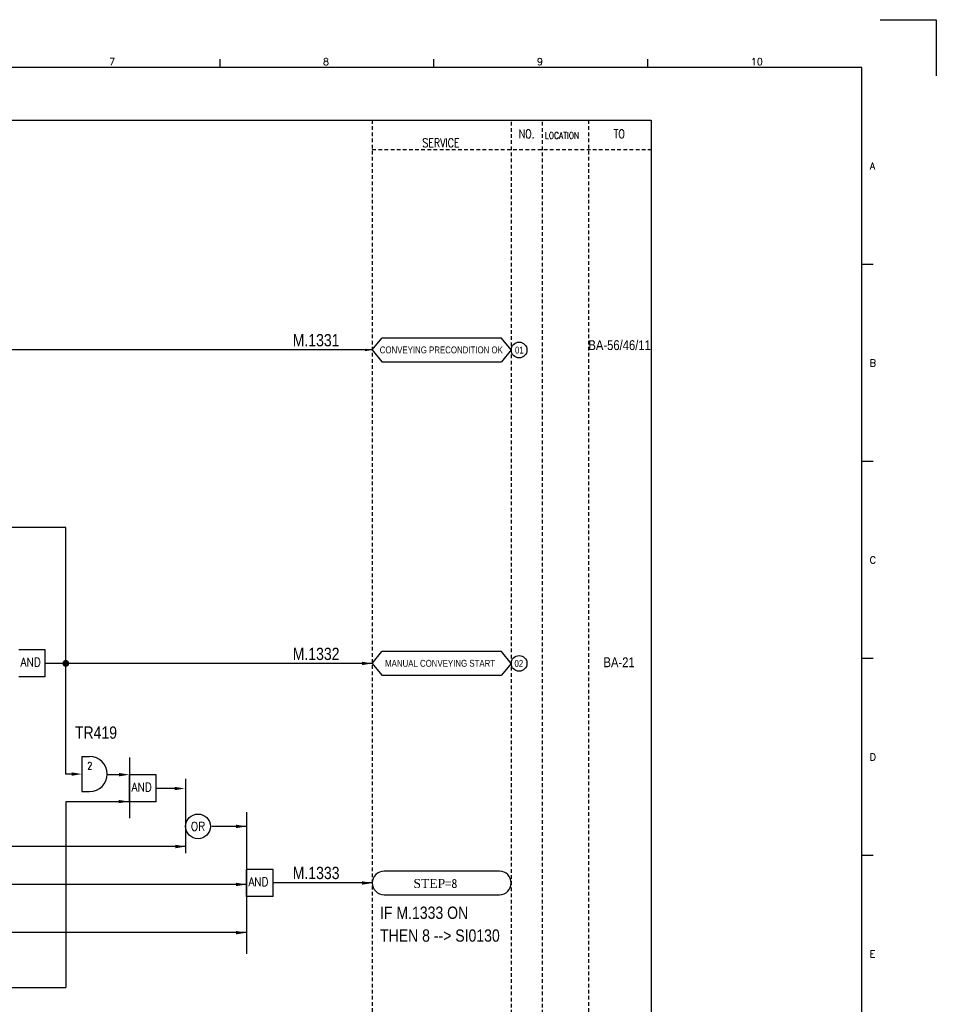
# Model space of a CAD drawing. Extents: x 1414 to 2380, y 457 to 1139.
# Tile 4 of 4: x 2005 to 2380, y 737 to 1139. Entities that reach past the tile are written whole.
import ezdxf
from ezdxf.enums import TextEntityAlignment as Align

# ---------------------------------------------------------------- set-up
doc = ezdxf.new("R2010")
doc.units = 0
doc.header["$MEASUREMENT"] = 0
doc.linetypes.add('HIDDEN', pattern=[4, 1.5, -1, 1.5])
doc.layers.get('0').update_dxf_attribs({"linetype": 'CONTINUOUS'})
doc.layers.get('DEFPOINTS').update_dxf_attribs({"linetype": 'CONTINUOUS'})
for name, color, linetype in [('CON', 4, 'CONTINUOUS'), ('DCS', 7, 'CONTINUOUS'), ('HID', 2, 'HIDDEN'), ('圖框CON', 4, 'CONTINUOUS'), ('框線', 6, 'CONTINUOUS')]:
    doc.layers.add(name, color=color, linetype=linetype)
doc.styles.add('DAYUKP', font='complex', dxfattribs={"bigfont": 'DAYUKP.SHX'})
doc.styles.add('ROMANS', font='romans', dxfattribs={"width": 0.8})
doc.styles.get("Standard").update_dxf_attribs({"font": 'kaiu.ttf'})
doc.styles.add('style3', font='ARIALN.TTF')
doc.dimstyles.get("Standard").update_dxf_attribs({"dimtxt": 0.18, "dimasz": 0.18, "dimexe": 0.18, "dimexo": 0.0625, "dimgap": 0.09, "dimtad": 0, "dimtih": 1, "dimtoh": 1, "dimdec": 4, "dimzin": 0, "dimdsep": 46, "dimtxsty": 'STANDARD', "dimcen": 0.09, "dimadec": 0, "dimazin": 0, "dimtfac": 1, "dimtdec": 4, "dimtofl": 0, "dimtmove": 0, "dimatfit": 3, "dimfxl": 1, "dimtolj": 1, "dimtzin": 0, "dimarcsym": 0})

# ---------------------------------------------------------------- blocks, each defined once
blk = doc.blocks.new('LEADER')
at = {"layer": 'CON'}
blk.add_solid([(0.85, -0.57), (0.85, -1.57), (3.85, -1.07)], dxfattribs=at)
blk = doc.blocks.new('1')
at = {"layer": 'DEFPOINTS'}
blk.add_lwpolyline([(2189, 689.33), (2211.97, 689.33), (2211.97, 666.36)], dxfattribs=at)
at = {"layer": '圖框CON'}
for p, q in [((1919.66, 669.85), (1919.66, 673.29)), ((2006.95, 669.85), (2006.95, 673.29)), ((2094.24, 669.85), (2094.24, 673.29)), ((2186.14, 589.41), (2181.53, 589.41)), ((2186.14, 509.01), (2181.53, 509.01)), ((2186.14, 428.61), (2181.53, 428.61)), ((2186.14, 348.2), (2181.53, 348.2))]:
    blk.add_line(p, q, dxfattribs=at)
at = {"layer": '框線'}
for p, q in [((2181.53, 669.81), (1308.62, 669.81)), ((2181.53, 26.6), (2181.53, 669.81))]:
    blk.add_line(p, q, dxfattribs=at)
at = {"style": 'DAYUKP'}
for s, height, p in [('7', 2.87, (1874.39, 670.78)), ('8', 2.87, (1961.68, 670.78)), ('9', 2.87, (2048.97, 670.78)), ('10', 2.871, (2136.26, 670.78))]:
    blk.add_text(s, height=height, dxfattribs=at).set_placement(p)
for s, p in [('A', (2184.79, 629.6)), ('B', (2184.79, 549.2)), ('C', (2184.79, 468.8)), ('D', (2184.79, 388.39)), ('E', (2184.79, 307.99))]:
    blk.add_text(s, height=2.87, dxfattribs=at).set_placement(p, align=Align.MIDDLE_LEFT)

msp = doc.modelspace()

# ---------------------------------------------------------------- linework, layer by layer
at = {"layer": 'CON', "color": 6}
for p, q in [((2149.34, 1004.45), (2153.24, 1009.26)), ((2202.14, 1009.26), (2153.24, 1009.26)), ((2206.04, 1004.45), (2202.14, 1009.26)), ((2149.34, 1004.45), (2153.24, 999.63)), ((2206.04, 1004.45), (2202.14, 999.63)), ((2153.24, 999.63), (2202.14, 999.63)), ((2015.89, 881.99), (2005.03, 881.99)), ((2015.89, 871.03), (2015.89, 881.99)), ((2149.34, 876.51), (2153.24, 881.33)), ((2202.14, 881.33), (2153.24, 881.33)), ((2206.04, 876.51), (2202.14, 881.33)), ((2149.34, 876.51), (2153.24, 871.7)), ((2206.04, 876.51), (2202.14, 871.7)), ((2015.89, 871.03), (2005.03, 871.03)), ((2153.24, 871.7), (2202.14, 871.7)), ((2030.81, 838.47), (2030.81, 824.18)), ((2030.81, 838.47), (2033.99, 838.47)), ((2050.25, 838.08), (2050.25, 813.39)), ((2050.31, 820.05), (2050.31, 831.01)), ((2061.17, 831.01), (2050.31, 831.01)), ((2061.17, 820.05), (2061.17, 831.01)), ((2073.17, 829.33), (2073.17, 798.99)), ((2030.81, 824.18), (2033.99, 824.18)), ((2061.17, 820.05), (2050.31, 820.05)), ((2097.98, 815.81), (2097.98, 757.93)), ((2097.98, 781.39), (2097.98, 792.35)), ((2108.84, 792.35), (2097.98, 792.35)), ((2108.84, 781.39), (2108.84, 792.35)), ((2201.22, 791.69), (2154.16, 791.69)), ((2108.84, 781.39), (2097.98, 781.39)), ((2154.16, 782.06), (2201.22, 782.06))]:
    msp.add_line(p, q, dxfattribs=at)
at = {"layer": 'CON'}
for p, q in [((2024.3, 932.02), (1941.11, 932.02)), ((2024.3, 876.51), (2024.3, 932.02)), ((2149.34, 876.51), (2015.89, 876.51)), ((2024.17, 876.42), (2024.17, 831.33)), ((2026.61, 831.33), (2024.17, 831.33)), ((2047.36, 831.02), (2041.27, 831.02)), ((2068.82, 825.44), (2061.17, 825.44)), ((2050.31, 820.05), (2024.22, 820.05)), ((2024.22, 820.05), (2024.22, 744.17)), ((2097.98, 809.97), (2083.88, 809.97)), ((2073.17, 801.79), (1833.28, 801.79)), ((2097.98, 786.28), (1903.42, 786.28)), ((2149.34, 786.87), (2108.84, 786.87)), ((1704.14, 744.17), (2024.22, 744.17))]:
    msp.add_line(p, q, dxfattribs=at)
msp.add_lwpolyline([(1549.09, 1098.25), (2263.09, 1098.25), (2263.09, 598.45), (1549.09, 598.45)], close=True, dxfattribs=at)
at = {"layer": 'CON', "const_width": 1.4}
msp.add_lwpolyline([(2023.56, 876.51, 1), (2024.96, 876.51, 1)], format="xyb", close=True, dxfattribs=at)
at = {"layer": 'CON'}
msp.add_lwpolyline([(2097.98, 766.59), (1753.11, 766.59)], dxfattribs=at)
for centre in [(2209.25, 1004.45), (2209.25, 876.51)]:
    msp.add_circle(centre, 3.21, dxfattribs=at)
at = {"layer": 'CON', "color": 6}
msp.add_circle((2078.21, 809.97), 5.04, dxfattribs=at)
for centre, radius, start, end in [((2033.99, 831.33), 7.14, 270, 90), ((2154.16, 786.87), 4.82, 90, 270), ((2201.22, 786.87), 4.82, 270, 90)]:
    msp.add_arc(centre, radius, start, end, dxfattribs=at)
at = {"layer": 'CON'}
msp.add_solid([(2093.78, 767.29), (2097.98, 766.59), (2093.78, 765.89)], dxfattribs=at)
at = {"layer": 'HID'}
for p, q in [((2149.34, 1098.25), (2149.34, 598.45)), ((2206.04, 1097.55), (2206.04, 598.45)), ((2218.64, 1097.55), (2218.64, 598.45)), ((2237.54, 1098.25), (2237.54, 598.45)), ((2149.34, 1086.35), (2263.09, 1086.35))]:
    msp.add_line(p, q, dxfattribs=at)

# ---------------------------------------------------------------- block references
msp.add_blockref('1', (167.56, 449.94))
at = {"layer": 'CON', "xscale": 1.4, "yscale": 1.4, "zscale": 1.4}
for p in [(2143.95, 878), (2025.42, 832.82), (2044.82, 832.59), (2067.44, 826.93), (2044.57, 821.61), (2092.59, 811.46), (2067.82, 803.25), (2092.59, 787.77), (2143.95, 788.36)]:
    msp.add_blockref('LEADER', p, dxfattribs=at)

# ---------------------------------------------------------------- texts
at = {"layer": 'CON', "style": 'ROMANS'}
for s, height, width, p in [('NO.', 3.5, 0.8, (2212.34, 1092.65)), ('TO', 3.5, 0.8, (2250.14, 1092.65)), ('SERVICE', 3.5, 0.8, (2177.37, 1089.02)), ('2', 3.02, 0.8, (2034.05, 834.7)), ('OR', 3.5, 0.9, (2078.21, 809.97))]:
    msp.add_text(s, height=height, dxfattribs=dict(at, width=width)).set_placement(p, align=Align.MIDDLE)
for s, height, width, p in [('LOCATION', 2.8, 0.8, (2219.77, 1089.75)), ('AND', 3.5, 0.9, (2005.82, 874.2)), ('AND', 3.5, 0.9, (2051.1, 823.22)), ('AND', 3.5, 0.9, (2098.77, 784.56))]:
    msp.add_text(s, height=height, dxfattribs=dict(at, width=width)).set_placement(p, align=Align.BOTTOM_LEFT)
at = {"layer": 'CON', "style": 'style3'}
for s, p in [('CONVEYING PRECONDITION OK', (2152.37, 1002.24)), ('01', (2207.59, 1002.17)), ('MANUAL CONVEYING START', (2154.56, 874.3)), ('02', (2207.37, 874.23))]:
    msp.add_text(s, height=2.8, dxfattribs=at).set_placement(p, align=Align.BOTTOM_LEFT)
for s, p in [('BA-56/46/11', (2237.54, 1004.42)), ('BA-21', (2243.7, 874.96))]:
    msp.add_text(s, height=4, dxfattribs=at).set_placement(p)
at = {"layer": 'CON', "insert": (2166.13, 788.5), "char_height": 3.675, "width": 21.98, "attachment_point": 1, "style": 'style3'}
msp.add_mtext('{\\f@Batang|b0|i0|c0|p18;STEP\\f細明體|b0|i0|c136|p49;=8}', dxfattribs=at)
at = {"layer": 'DCS', "linetype": 'ByBlock', "style": 'style3'}
for s, p in [('M.1331', (2116.85, 1005.95)), ('M.1332', (2116.85, 877.89)), ('TR419', (2027.97, 845.77)), ('M.1333', (2116.85, 788.47)), ('IF M.1333 ON', (2152.5, 772.23)), ('THEN 8 --> SI0130', (2152.5, 762.91))]:
    msp.add_text(s, height=5, dxfattribs=at).set_placement(p)

# ---------------------------------------------------------------- leaders
at = {"layer": 'CON'}
msp.add_leader([(2149.34, 1004.45), (1822.75, 1004.45)], dimstyle='STANDARD', override={"dimtxt": 3, "dimasz": 3, "dimexe": 1, "dimexo": 1, "dimgap": 0, "dimtad": 0, "dimtih": 0, "dimtoh": 0, "dimdec": 1, "dimzin": 8, "dimtxsty": 'ROMANS', "dimclrd": 256, "dimclre": 256, "dimclrt": 256, "dimtdec": 1, "dimtix": 1, "dimtofl": 1, "dimtmove": 2, "dimtzin": 8}, dxfattribs=at)

doc.saveas('drawing.dxf')
